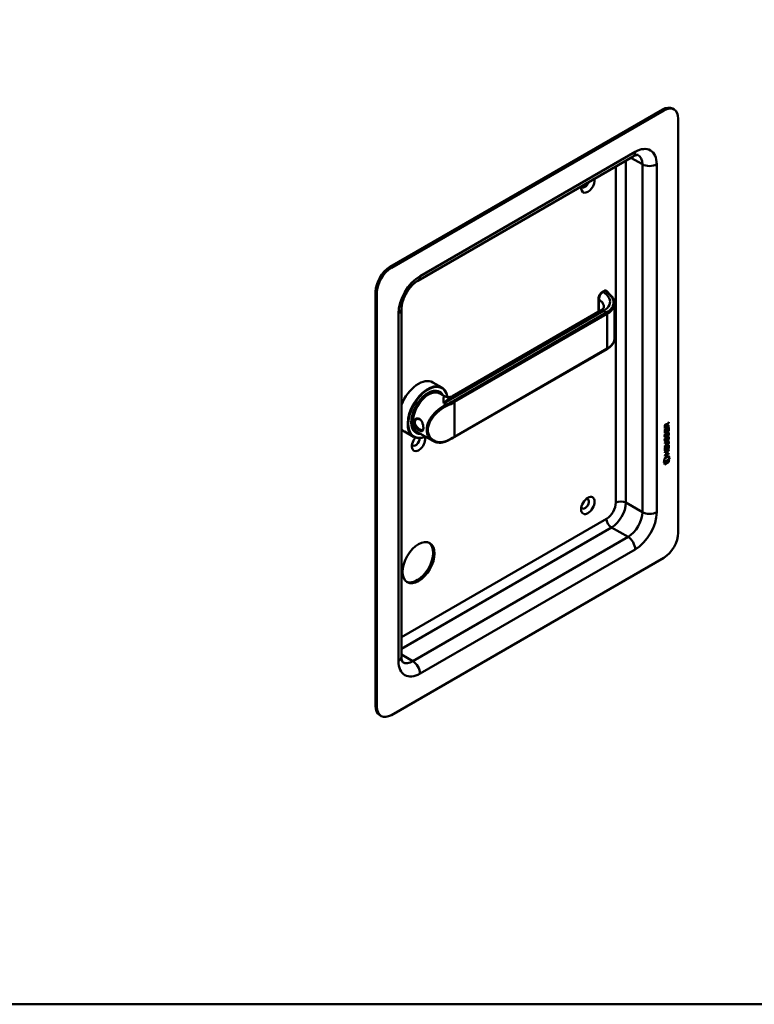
# Model space of a CAD drawing. Header units: millimetres. Extents: x 20 to 833, y 20 to 574.
# Tile 2 of 4: x 294 to 439, y 20 to 214. Entities that reach past the tile are written whole.
import ezdxf

# ---------------------------------------------------------------- set-up
doc = ezdxf.new("R2010")
doc.units = ezdxf.units.MM
doc.header["$LTSCALE"] = 2
for name, color, linetype, lineweight in [('Sichtbare Kanten(DIN)', 7, 'Continuous', 50), ('Sichtbare tangentiale Kanten(DIN)', 7, 'Continuous', 50), ('Skizziergeometrie(DIN)', 7, 'Continuous', 50)]:
    doc.layers.add(name, color=color, linetype=linetype, lineweight=lineweight)

# ---------------------------------------------------------------- blocks, each defined once
blk = doc.blocks.new('Ränder Standardrahmen')
at = {"layer": 'Skizziergeometrie(DIN)', "flags": 128}
blk.add_lwpolyline([(10, 10), (10, 287), (410, 287), (410, 10), (10, 10)], dxfattribs=at)

msp = doc.modelspace()

# ---------------------------------------------------------------- linework, layer by layer
at = {"layer": 'Sichtbare Kanten(DIN)'}
for p, q in [((420.592, 196.414), (366.852, 165.387)), ((420.875, 196.25), (367.135, 165.224)), ((422.875, 196.448), (422.592, 196.612)), ((423.703, 112.968), (423.703, 194.617)), ((414.804, 187.17), (372.377, 162.675)), ((364.024, 160.488), (364.024, 78.838)), ((364.306, 160.325), (364.306, 78.675)), ((409.148, 160.711), (408.781, 160.499)), ((408, 159.164), (408, 156.563)), ((411.167, 158.176), (411.167, 151.344)), ((369.135, 157.059), (369.135, 88.473)), ((379.216, 139.945), (408.396, 156.791)), ((379.538, 131.819), (409.661, 149.21)), ((375.309, 142.639), (377.119, 141.594)), ((376.562, 140.76), (376.732, 140.662)), ((376.689, 140.457), (377.597, 139.932)), ((375.314, 136.17), (375.314, 136.17)), ((375.535, 136.042), (375.535, 136.042)), ((421.804, 134.018), (421.038, 133.577)), ((421.847, 133.994), (421.038, 133.528)), ((421.095, 134.024), (421.095, 133.734)), ((421.137, 133.999), (421.137, 133.709)), ((421.34, 134.319), (421.382, 134.295)), ((421.425, 133.875), (421.425, 134.165)), ((421.467, 134.356), (421.509, 134.332)), ((421.805, 134.668), (421.481, 134.234)), ((421.481, 134.234), (421.481, 133.957)), ((421.481, 134.234), (421.524, 134.21)), ((421.509, 134.332), (421.847, 134.785)), ((421.847, 134.643), (421.524, 134.21)), ((421.524, 134.21), (421.524, 133.932)), ((421.524, 133.932), (421.847, 134.118)), ((421.804, 134.094), (421.804, 134.018)), ((421.804, 134.018), (421.847, 133.994)), ((421.805, 134.728), (421.805, 134.668)), ((421.805, 134.668), (421.847, 134.643)), ((421.847, 134.785), (421.847, 134.643)), ((421.847, 134.118), (421.847, 133.994)), ((369.709, 132.939), (371.519, 131.894)), ((371.962, 132.793), (372.132, 132.695)), ((372.289, 132.836), (375.303, 131.095)), ((421.037, 132.635), (421.038, 133.29)), ((421.804, 133.126), (421.037, 132.684)), ((421.846, 133.102), (421.037, 132.635)), ((421.038, 133.528), (421.039, 133.957)), ((421.038, 133.29), (421.136, 133.347)), ((421.086, 132.411), (421.182, 132.433)), ((421.094, 133.323), (421.094, 132.84)), ((421.094, 132.84), (421.136, 132.815)), ((421.095, 133.734), (421.137, 133.709)), ((421.099, 132.032), (421.101, 132.028)), ((421.136, 133.347), (421.136, 132.815)), ((421.136, 132.815), (421.389, 132.961)), ((421.137, 133.709), (421.425, 133.875)), ((421.335, 132.088), (421.338, 132.095)), ((421.389, 133.434), (421.488, 133.491)), ((421.389, 132.961), (421.389, 133.434)), ((421.443, 132.325), (421.485, 132.3)), ((421.446, 133.466), (421.445, 133.043)), ((421.445, 133.043), (421.488, 133.018)), ((421.456, 132.397), (421.499, 132.373)), ((421.481, 133.957), (421.524, 133.932)), ((421.488, 133.491), (421.488, 133.018)), ((421.488, 133.018), (421.747, 133.168)), ((421.509, 132.567), (421.551, 132.542)), ((421.589, 132.651), (421.586, 132.649)), ((421.589, 132.651), (421.631, 132.627)), ((421.631, 132.627), (421.628, 132.625)), ((421.669, 132.658), (421.711, 132.634)), ((421.747, 133.168), (421.748, 133.706)), ((421.748, 133.706), (421.846, 133.763)), ((421.748, 132.198), (421.79, 132.173)), ((421.804, 133.738), (421.804, 133.126)), ((421.804, 133.126), (421.846, 133.102)), ((421.846, 133.763), (421.846, 133.102)), ((421.036, 130.724), (421.502, 130.992)), ((421.466, 130.897), (421.036, 130.65)), ((421.508, 130.873), (421.036, 130.601)), ((421.036, 130.601), (421.036, 130.724)), ((421.036, 130.092), (421.508, 130.364)), ((421.459, 130.261), (421.036, 130.018)), ((421.501, 130.237), (421.036, 129.969)), ((421.036, 129.969), (421.036, 130.092)), ((421.085, 131.579), (421.181, 131.601)), ((421.099, 131.2), (421.101, 131.196)), ((421.126, 131.166), (421.169, 131.142)), ((421.127, 131.998), (421.169, 131.974)), ((421.141, 131.176), (421.143, 131.171)), ((421.142, 132.008), (421.144, 132.003)), ((421.334, 131.256), (421.337, 131.263)), ((421.442, 131.492), (421.485, 131.468)), ((421.456, 131.565), (421.498, 131.541)), ((421.508, 131.734), (421.551, 131.71)), ((421.588, 131.819), (421.585, 131.817)), ((421.588, 131.819), (421.631, 131.795)), ((421.631, 131.795), (421.628, 131.793)), ((421.66, 130.938), (421.702, 130.913)), ((421.668, 131.826), (421.71, 131.802)), ((421.745, 130.198), (421.844, 130.255)), ((421.745, 129.66), (421.745, 130.198)), ((421.747, 131.366), (421.79, 131.341)), ((421.757, 130.76), (421.757, 130.763)), ((421.802, 130.23), (421.801, 129.618)), ((421.844, 130.255), (421.844, 129.593)), ((421.034, 128.868), (421.843, 129.334)), ((421.344, 128.972), (421.034, 128.793)), ((421.386, 128.947), (421.034, 128.745)), ((421.034, 128.745), (421.034, 128.868)), ((421.8, 128.603), (421.034, 128.161)), ((421.842, 128.578), (421.034, 128.112)), ((421.034, 128.236), (421.386, 128.438)), ((421.034, 128.112), (421.034, 128.236)), ((421.035, 129.782), (421.134, 129.839)), ((421.035, 129.127), (421.035, 129.782)), ((421.801, 129.618), (421.035, 129.176)), ((421.844, 129.593), (421.035, 129.127)), ((421.092, 129.814), (421.091, 129.332)), ((421.091, 129.332), (421.134, 129.307)), ((421.134, 129.839), (421.134, 129.307)), ((421.134, 129.307), (421.387, 129.453)), ((421.344, 128.972), (421.386, 128.947)), ((421.386, 128.438), (421.386, 128.947)), ((421.387, 129.926), (421.486, 129.983)), ((421.387, 129.453), (421.387, 129.926)), ((421.443, 129.958), (421.443, 129.534)), ((421.443, 129.534), (421.485, 129.51)), ((421.8, 129.235), (421.444, 129.03)), ((421.444, 129.03), (421.444, 128.521)), ((421.444, 129.03), (421.487, 129.005)), ((421.444, 128.521), (421.486, 128.496)), ((421.486, 129.983), (421.485, 129.51)), ((421.485, 129.51), (421.745, 129.66)), ((421.487, 129.005), (421.486, 128.496)), ((421.486, 128.496), (421.843, 128.702)), ((421.843, 129.211), (421.487, 129.005)), ((421.801, 129.309), (421.8, 129.235)), ((421.8, 129.235), (421.843, 129.211)), ((421.8, 128.677), (421.8, 128.603)), ((421.8, 128.603), (421.842, 128.578)), ((421.801, 129.618), (421.844, 129.593)), ((421.843, 128.702), (421.842, 128.578)), ((421.843, 129.334), (421.843, 129.211)), ((420.884, 126.857), (421.014, 127.629)), ((421.991, 127.496), (420.884, 126.857)), ((421.949, 127.52), (420.893, 126.912)), ((421.819, 126.979), (421.013, 126.515)), ((421.861, 126.955), (421.013, 126.466)), ((421.013, 126.466), (421.014, 126.839)), ((421.014, 127.629), (421.864, 128.119)), ((421.014, 126.839), (421.861, 127.328)), ((421.819, 127.303), (421.819, 126.979)), ((421.819, 126.979), (421.861, 126.955)), ((421.83, 128.1), (421.949, 127.52)), ((421.861, 127.328), (421.861, 126.955)), ((421.864, 128.119), (421.991, 127.496)), ((421.949, 127.52), (421.991, 127.496)), ((367.135, 77.042), (420.875, 108.069)), ((365.135, 76.844), (364.852, 77.007))]:
    msp.add_line(p, q, dxfattribs=at)
for centre, major_axis, ratio, start_param, end_param in [((420.592, 193.148), (2, 3.464), 0.5773503, 0, 0.7853982), ((420.875, 192.984), (2, 3.464), 0.5773503, 5.4977871, 7.0685835), ((405.884, 181.717), (-0.93, -1.611), 0.5773503, 5.2966636, 8.8405034), ((405.319, 182.043), (-0.53, -0.918), 0.5773503, 5.9138655, 8.2233014), ((366.852, 162.121), (-2, -3.464), 0.5773503, 3.9269908, 5.4977871), ((367.135, 161.958), (2, 3.464), 0.5773503, 0.7853982, 2.3561945), ((409.248, 160.307), (0.053, 0.438), 0.7115312, 0.4902462, 0.4913996), ((372.509, 137.789), (2.8, 4.85), 0.5773503, 0, 1.805319), ((374.319, 136.744), (2.8, 4.85), 0.5773503, 5.6590013, 10.0917243), ((374.376, 136.711), (-2.76, -4.78), 0.5773503, 2.5362816, 6.9315019), ((374.376, 136.711), (2.34, 4.053), 0.5773503, 5.9355207, 9.7724426), ((374.432, 136.679), (2.3, 3.984), 0.5773503, 5.9872224, 9.7207409), ((374.489, 136.646), (-2.2, -3.811), 0.5773503, 3.1415927, 6.2831853), ((374.489, 136.646), (-2.26, -3.914), 0.5773503, 2.9106512, 6.5141268), ((374.347, 136.728), (2.32, 4.018), 0.5773503, 6.0274328, 7.0642824), ((374.262, 136.777), (2.3, 3.984), 0.5773503, 0, 0.2200524), ((374.206, 136.809), (2.32, 4.018), 0.5773503, 6.1459819, 6.2527018), ((374.432, 136.679), (2.3, 3.984), 0.5773503, 5.8679197, 5.8679403), ((374.206, 136.809), (-2.32, -4.018), 0.5773503, 2.1718119, 2.1719117), ((374.206, 136.809), (-2.32, -4.018), 0.5773503, 2.5199936, 2.5200334), ((374.489, 136.646), (-2.26, -3.914), 0.5773503, 2.7362488, 2.7362962), ((374.489, 136.646), (-2.2, -3.811), 0.5773503, 2.2529981, 2.2530617), ((374.489, 136.646), (-2.26, -3.914), 0.5773503, 2.2548066, 2.2548469), ((374.372, 136.709), (-2.762, -4.784), 0.5773503, 2.424644, 2.4246456), ((374.323, 136.746), (2.797, 4.845), 0.5773503, 5.5511424, 5.5511441), ((374.347, 136.728), (-2.32, -4.018), 0.5773503, 5.5020883, 6.5389379), ((374.206, 136.809), (-1.9, -3.291), 0.5773503, 5.669666, 5.6699531), ((372.452, 137.582), (-1.51, -2.615), 0.5773503, 0.3552049, 0.3552484), ((372.141, 138.001), (1.6, 2.771), 0.5773503, 3.7148305, 3.7148364), ((372.509, 137.789), (1.8, 3.118), 0.5773503, 3.6393141, 3.6393433), ((372.198, 137.729), (-1.51, -2.615), 0.5773503, 0.6224779, 0.6225245), ((374.347, 135.258), (0.6, -1.039), 0.5773503, 5.4144818, 5.4144971), ((374.347, 135.258), (0.6, -1.039), 0.5773503, 5.6599927, 5.6601226), ((421.428, 133.964), (-0.175, 0.346), 0.8194443, 0.0441652, 1.0169096), ((421.471, 133.939), (-0.175, 0.346), 0.8194443, 0.0441652, 1.0169096), ((421.077, 133.686), (-0.368, -0.732), 0.3492899, 2.7989514, 3.6297589), ((421.034, 133.71), (-0.368, -0.732), 0.3492899, 2.7989514, 3.0358099), ((372.509, 137.789), (-2.8, -4.85), 0.5773503, 6.0486626, 6.2831853), ((374.262, 136.777), (-2.3, -3.984), 0.5773503, 6.0631329, 6.2831853), ((374.206, 136.809), (-2.32, -4.018), 0.5773503, 0.0304835, 0.1372034), ((374.206, 136.809), (-1.95, -3.377), 0.5773503, 0.4965207, 0.4965335), ((374.206, 136.809), (2.26, 3.914), 0.5773503, 3.8988706, 3.8989871), ((374.206, 136.809), (-1.95, -3.378), 0.5773503, 0.7557849, 0.7559596), ((374.206, 136.809), (-2.32, -4.018), 0.5773503, 0.7604244, 0.7604847), ((374.149, 136.842), (-1.91, -3.308), 0.5773503, 0.7821387, 0.7822583), ((374.489, 136.647), (-2.2, -3.811), 0.5773503, 0.7395772, 0.7395876), ((374.489, 136.646), (-2.26, -3.914), 0.5773503, 0.7441307, 0.744163), ((374.432, 136.679), (2.3, 3.984), 0.5773503, 3.9039235, 3.9039556), ((374.376, 136.711), (2.34, 4.053), 0.5773503, 3.9214492, 3.9214808), ((374.206, 136.809), (-1.95, -3.378), 0.5773503, 0.8454191, 0.845468), ((374.376, 136.711), (-2.76, -4.78), 0.5773503, 0.8208594, 0.8208766), ((421.457, 133.255), (0.327, 1.256), 0.1531706, 2.8850226, 2.9459819), ((421.31, 132.413), (0.178, 0.418), 0.3257575, 2.8609786, 3.1020511), ((421.5, 133.231), (0.327, 1.256), 0.1531706, 2.8850226, 2.9459819), ((421.318, 132.086), (0.0284, 0.0613), 0.2140411, 4.5281703, 4.8362485), ((421.402, 131.993), (0.258, 0.67), 0.2801591, 6.2392644, 6.6011557), ((421.445, 131.968), (0.258, 0.67), 0.2801591, 6.0797679, 6.6011557), ((372.509, 130.767), (-0.93, -1.611), 0.5773503, 4.427919, 8.9074708), ((371.943, 131.094), (-0.53, -0.918), 0.5773503, 5.8272815, 8.7701358), ((421.481, 132.518), (-0.352, -1.35), 0.146604, 6.0369992, 6.0961402), ((421.312, 131.586), (-0.18, -0.422), 0.324198, 6.0043675, 6.2441541), ((421.523, 132.493), (-0.352, -1.35), 0.146604, 6.0369992, 6.0961402), ((421.354, 131.561), (-0.18, -0.422), 0.324198, 6.0043675, 6.4621988), ((421.352, 132.389), (0.178, 0.418), 0.3257575, 2.8609786, 3.3212723), ((421.318, 131.254), (-0.0284, -0.0613), 0.2140411, 1.3865777, 1.6946558), ((420.379, 131.168), (1.388, -0.568), 0.6427883, 5.8208171, 6.5391565), ((420.422, 131.143), (1.388, -0.568), 0.6427883, 5.8208171, 6.5391565), ((420.421, 128.842), (1.355, 2.199), 0.2164738, 5.9455732, 6.6640371), ((415.129, 133.412), (6.595, -2.821), 0.2353631, 6.1084229, 6.3833559), ((421.402, 131.161), (-0.258, -0.669), 0.2803736, 3.0976435, 3.4598023), ((421.445, 131.137), (-0.258, -0.669), 0.2803736, 2.9381095, 3.4598023), ((420.378, 128.866), (1.355, 2.199), 0.2164738, 5.9455732, 6.2455659), ((405.319, 118.683), (-0.53, -0.918), 0.5773503, 5.8272815, 9.8806818), ((420.875, 111.335), (-2, -3.464), 0.5773503, 0.7853982, 2.3561945), ((372.226, 107.252), (-2.23, -3.862), 0.5773503, 0.0634602, 3.0781324), ((366.852, 80.471), (-2, -3.464), 0.5773503, 5.4977871, 6.2831853), ((367.135, 80.308), (-2, -3.464), 0.5773503, 5.4977871, 7.0685835)]:
    msp.add_ellipse(centre, major_axis=major_axis, ratio=ratio, start_param=start_param, end_param=end_param, dxfattribs=at)
for centre, major_axis in [((405.884, 118.357), (0.93, 1.611)), ((372.509, 107.089), (2.23, 3.862))]:
    msp.add_ellipse(centre, major_axis=major_axis, ratio=0.5773503, dxfattribs=at)
for points, knots in [([(415.804, 187.467), (415.804, 187.467), (415.804, 187.468), (415.779, 187.474), (415.754, 187.48), (415.662, 187.481), (415.597, 187.476), (415.426, 187.441), (415.321, 187.411), (415.082, 187.317), (414.947, 187.253), (414.804, 187.17)], [0.78539816, 0.78539816, 0.78539816, 0.78539816, 0.9424778, 0.9424778, 1.09955743, 1.09955743, 1.25663706, 1.25663706, 1.41371669, 1.41371669, 1.57079633, 1.57079633, 1.57079633, 1.57079633]), ([(372.377, 162.675), (372.152, 162.545), (371.903, 162.368), (371.386, 161.919), (371.117, 161.642), (370.596, 161.007), (370.346, 160.647), (369.903, 159.885), (369.71, 159.483), (369.407, 158.694), (369.296, 158.306), (369.163, 157.621), (369.135, 157.318), (369.135, 157.059)], [1.5707963, 1.5707963, 1.5707963, 1.5707963, 1.8179228, 1.8179228, 2.0784055, 2.0784055, 2.3493544, 2.3493544, 2.6241933, 2.6241933, 2.8954114, 2.8954114, 3.1415927, 3.1415927, 3.1415927, 3.1415927]), ([(408, 159.164), (408, 159.283), (408.02, 159.406), (408.09, 159.651), (408.141, 159.774), (408.269, 160.006), (408.347, 160.116), (408.517, 160.305), (408.609, 160.386), (408.731, 160.469), (408.756, 160.485), (408.782, 160.5)], [0, 0, 0, 0, 0.0978526, 0.0978526, 0.19675214, 0.19675214, 0.29631771, 0.29631771, 0.39147087, 0.39147087, 0.41627177, 0.41627177, 0.41627177, 0.41627177]), ([(409.162, 160.719), (409.202, 160.74), (409.246, 160.756), (409.335, 160.767), (409.38, 160.763), (409.438, 160.746), (409.453, 160.74), (409.468, 160.733)], [0.003785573, 0.003785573, 0.003785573, 0.003785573, 0.038881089, 0.038881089, 0.072518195, 0.072518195, 0.085170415, 0.085170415, 0.085170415, 0.085170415]), ([(409.49, 160.725), (409.495, 160.722), (409.501, 160.719), (409.511, 160.712), (409.517, 160.708), (409.527, 160.701), (409.532, 160.697), (409.543, 160.688), (409.548, 160.684), (409.558, 160.675), (409.563, 160.67), (409.567, 160.665)], [6.28318531, 6.28318531, 6.28318531, 6.28318531, 6.33903584, 6.33903584, 6.39488638, 6.39488638, 6.45073692, 6.45073692, 6.50658745, 6.50658745, 6.56243799, 6.56243799, 6.56243799, 6.56243799]), ([(409.567, 160.665), (409.92, 160.298), (410.29, 159.949), (410.795, 159.357), (410.927, 159.143), (411.116, 158.689), (411.167, 158.444), (411.167, 158.201)], [0, 0, 0, 0, 0.5459706, 0.5459706, 0.8229297, 0.8229297, 1.1161992, 1.1161992, 1.1161992, 1.1161992]), ([(408.414, 156.801), (408.588, 156.904), (408.728, 157.015), (408.934, 157.224), (408.995, 157.321), (409.054, 157.451), (409.06, 157.491), (409.06, 157.538)], [0.00914354, 0.00914354, 0.00914354, 0.00914354, 0.22812665, 0.22812665, 0.46214207, 0.46214207, 0.69361278, 0.69361278, 0.69361278, 0.69361278]), ([(411.167, 151.343), (411.167, 151.034), (411.084, 150.721), (410.769, 150.131), (410.529, 149.85), (410.059, 149.462), (409.869, 149.33), (409.662, 149.211)], [0, 0, 0, 0, 0.37365079, 0.37365079, 0.75721648, 0.75721648, 0.97391434, 0.97391434, 0.97391434, 0.97391434]), ([(377.599, 139.931), (377.689, 139.879), (377.807, 139.827), (378.088, 139.747), (378.258, 139.723), (378.644, 139.731), (378.867, 139.782), (379.111, 139.888), (379.164, 139.915), (379.213, 139.943)], [0, 0, 0, 0, 0.14013326, 0.14013326, 0.30455932, 0.30455932, 0.51639719, 0.51639719, 0.58032466, 0.58032466, 0.58032466, 0.58032466]), ([(372.669, 133.153), (372.74, 133.111), (372.809, 133.078), (372.873, 133.054), (372.937, 133.03), (372.997, 133.015), (373.051, 133.009), (373.16, 132.998), (373.247, 133.026), (373.313, 133.094), (373.378, 133.162), (373.421, 133.27), (373.443, 133.412), (373.465, 133.554), (373.465, 133.73), (373.443, 133.921), (373.421, 134.111), (373.378, 134.316), (373.313, 134.512), (373.248, 134.708), (373.161, 134.895), (373.052, 135.054), (372.943, 135.213), (372.811, 135.344), (372.668, 135.426), (372.382, 135.59), (372.049, 135.559), (371.827, 135.37), (371.771, 135.323), (371.723, 135.266), (371.683, 135.202), (371.643, 135.138), (371.611, 135.067), (371.59, 134.99), (371.548, 134.837), (371.548, 134.661), (371.59, 134.482), (371.632, 134.303), (371.716, 134.122), (371.827, 133.952), (372.05, 133.613), (372.382, 133.318), (372.668, 133.153), (372.668, 133.153), (372.668, 133.153), (372.669, 133.153)], [-2.1149572, -2.1149572, -2.1149572, -2.1149572, -2.0395313, -2.0395313, -2.0395313, -1.9639931, -1.9639931, -1.9639931, -1.8129167, -1.8129167, -1.8129167, -1.6618403, -1.6618403, -1.6618403, -1.510764, -1.510764, -1.510764, -1.3596876, -1.3596876, -1.3596876, -1.2086112, -1.2086112, -1.2086112, -1.0575348, -1.0575348, -1.0575348, -0.755382, -0.755382, -0.755382, -0.6798438, -0.6798438, -0.6798438, -0.6043056, -0.6043056, -0.6043056, -0.4532292, -0.4532292, -0.4532292, -0.3021528, -0.3021528, -0.3021528, 0, 0, 0, 0.0001123, 0.0001123, 0.0001123, 0.0001123]), ([(372.769, 133.367), (372.768, 133.367), (372.768, 133.367), (372.768, 133.367), (372.513, 133.514), (372.211, 133.769), (372.01, 134.063), (371.909, 134.21), (371.833, 134.366), (371.794, 134.52), (371.756, 134.674), (371.756, 134.826), (371.795, 134.959), (371.814, 135.025), (371.842, 135.086), (371.879, 135.141), (371.915, 135.197), (371.96, 135.245), (372.01, 135.286), (372.212, 135.448), (372.513, 135.473), (372.768, 135.327), (372.829, 135.292), (372.888, 135.247), (372.943, 135.194)], [2.1149572, 2.1149572, 2.1149572, 2.1149572, 2.1150695, 2.1150695, 2.1150695, 2.4172223, 2.4172223, 2.4172223, 2.5682987, 2.5682987, 2.5682987, 2.7193751, 2.7193751, 2.7193751, 2.7949133, 2.7949133, 2.7949133, 2.8704515, 2.8704515, 2.8704515, 3.1726043, 3.1726043, 3.1726043, 3.2450919, 3.2450919, 3.2450919, 3.2450919]), ([(373.459, 133.661), (373.457, 133.627), (373.453, 133.595), (373.448, 133.565), (373.43, 133.444), (373.393, 133.353), (373.336, 133.297), (373.279, 133.242), (373.204, 133.221), (373.108, 133.234), (373.06, 133.24), (373.007, 133.255), (372.95, 133.277), (372.893, 133.3), (372.832, 133.33), (372.769, 133.367)], [3.73914684, 3.73914684, 3.73914684, 3.73914684, 3.77690989, 3.77690989, 3.77690989, 3.92798628, 3.92798628, 3.92798628, 4.07906268, 4.07906268, 4.07906268, 4.15460087, 4.15460087, 4.15460087, 4.23002676, 4.23002676, 4.23002676, 4.23002676]), ([(378.026, 131.041), (377.664, 130.875), (377.284, 130.775), (376.539, 130.714), (376.165, 130.755), (375.644, 130.921), (375.472, 130.998), (375.311, 131.091)], [0, 0, 0, 0, 0.34235451, 0.34235451, 0.69067423, 0.69067423, 0.87448659, 0.87448659, 0.87448659, 0.87448659]), ([(379.538, 131.819), (379.443, 131.764), (379.346, 131.709), (379.151, 131.601), (379.052, 131.548), (378.852, 131.443), (378.751, 131.391), (378.547, 131.288), (378.445, 131.238), (378.237, 131.138), (378.132, 131.089), (378.026, 131.041)], [1.57079633, 1.57079633, 1.57079633, 1.57079633, 1.59374743, 1.59374743, 1.61669853, 1.61669853, 1.63964964, 1.63964964, 1.66260074, 1.66260074, 1.68555184, 1.68555184, 1.68555184, 1.68555184]), ([(421.66, 130.938), (421.658, 130.939), (421.655, 130.94), (421.635, 130.949), (421.615, 130.951), (421.554, 130.942), (421.508, 130.922), (421.466, 130.897)], [0.060650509, 0.060650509, 0.060650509, 0.060650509, 0.064390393, 0.064390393, 0.08887549, 0.08887549, 0.134135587, 0.134135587, 0.134135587, 0.134135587]), ([(421.757, 130.763), (421.757, 130.779), (421.756, 130.794), (421.752, 130.835), (421.746, 130.86), (421.724, 130.897), (421.711, 130.91), (421.677, 130.925), (421.657, 130.926), (421.596, 130.918), (421.551, 130.898), (421.508, 130.873)], [0, 0, 0, 0, 0.01400423, 0.01400423, 0.0408947, 0.0408947, 0.06439039, 0.06439039, 0.08887549, 0.08887549, 0.13413559, 0.13413559, 0.13413559, 0.13413559]), ([(369.135, 88.473), (369.135, 88.307), (369.146, 88.158), (369.184, 87.904), (369.211, 87.798), (369.266, 87.633), (369.295, 87.574), (369.341, 87.495), (369.359, 87.476), (369.377, 87.458), (369.377, 87.458), (369.377, 87.458)], [3.14159265, 3.14159265, 3.14159265, 3.14159265, 3.29867229, 3.29867229, 3.45575192, 3.45575192, 3.61283155, 3.61283155, 3.76991118, 3.76991118, 3.92699082, 3.92699082, 3.92699082, 3.92699082])]:
    msp.add_open_spline(points, degree=3, knots=knots, dxfattribs=at)
for points in [[(409.06, 157.538), (409.06, 157.538), (409.06, 157.538), (409.06, 157.538)], [(411.167, 151.344), (411.167, 151.344), (411.167, 151.344), (411.167, 151.343)], [(421.039, 133.957), (421.043, 134.103), (421.108, 134.292), (421.282, 134.392)], [(421.34, 134.319), (421.318, 134.332), (421.286, 134.33), (421.241, 134.303)], [(421.425, 134.165), (421.425, 134.255), (421.4, 134.347), (421.283, 134.279)], [(421.051, 131.908), (421.025, 131.972), (421.017, 132.043), (421.029, 132.157)], [(421.029, 132.157), (421.034, 132.205), (421.046, 132.28), (421.066, 132.348)], [(421.066, 132.348), (421.071, 132.367), (421.086, 132.411), (421.086, 132.411)], [(421.096, 132.281), (421.077, 132.188), (421.076, 132.114), (421.092, 132.053)], [(421.13, 132.421), (421.119, 132.38), (421.102, 132.314), (421.096, 132.281)], [(421.138, 132.256), (421.12, 132.163), (421.118, 132.089), (421.135, 132.028)], [(421.182, 132.433), (421.182, 132.433), (421.148, 132.307), (421.138, 132.256)], [(421.202, 131.967), (421.243, 131.972), (421.296, 132.014), (421.326, 132.069)], [(421.388, 132.116), (421.356, 132.028), (421.3, 131.945), (421.211, 131.894)], [(421.431, 132.091), (421.398, 132.004), (421.343, 131.92), (421.253, 131.87)], [(421.338, 132.095), (421.357, 132.142), (421.374, 132.205), (421.389, 132.294)], [(421.443, 132.325), (421.427, 132.237), (421.41, 132.173), (421.388, 132.116)], [(421.389, 132.294), (421.413, 132.428), (421.442, 132.513), (421.482, 132.591)], [(421.485, 132.3), (421.47, 132.213), (421.452, 132.149), (421.431, 132.091)], [(421.456, 132.397), (421.454, 132.386), (421.443, 132.325), (421.443, 132.325)], [(421.509, 132.567), (421.489, 132.526), (421.472, 132.471), (421.456, 132.397)], [(421.482, 132.591), (421.508, 132.642), (421.545, 132.687), (421.596, 132.724)], [(421.499, 132.373), (421.497, 132.362), (421.485, 132.301), (421.485, 132.3)], [(421.551, 132.542), (421.531, 132.502), (421.514, 132.447), (421.499, 132.373)], [(421.586, 132.649), (421.551, 132.629), (421.53, 132.606), (421.509, 132.567)], [(421.628, 132.625), (421.594, 132.605), (421.572, 132.582), (421.551, 132.542)], [(421.596, 132.724), (421.677, 132.784), (421.757, 132.797), (421.812, 132.725)], [(421.686, 132.141), (421.686, 132.141), (421.73, 132.249), (421.746, 132.352)], [(421.79, 132.173), (421.784, 132.171), (421.686, 132.141), (421.686, 132.141)], [(421.748, 132.198), (421.745, 132.197), (421.724, 132.19), (421.701, 132.183)], [(421.746, 132.352), (421.766, 132.472), (421.766, 132.562), (421.736, 132.609)], [(421.811, 132.469), (421.803, 132.356), (421.758, 132.222), (421.748, 132.198)], [(421.751, 132.77), (421.758, 132.764), (421.764, 132.757), (421.769, 132.75)], [(421.769, 132.75), (421.8, 132.709), (421.816, 132.646), (421.816, 132.558)], [(421.854, 132.444), (421.845, 132.331), (421.8, 132.198), (421.79, 132.173)], [(421.816, 132.558), (421.816, 132.53), (421.814, 132.501), (421.811, 132.469)], [(421.812, 132.725), (421.843, 132.684), (421.858, 132.622), (421.858, 132.534)], [(421.858, 132.534), (421.858, 132.506), (421.856, 132.477), (421.854, 132.444)], [(421.05, 131.076), (421.025, 131.14), (421.017, 131.211), (421.029, 131.325)], [(421.029, 131.325), (421.034, 131.373), (421.045, 131.448), (421.065, 131.516)], [(421.209, 131.017), (421.145, 130.991), (421.081, 131.001), (421.05, 131.076)], [(421.209, 131.849), (421.146, 131.823), (421.081, 131.833), (421.051, 131.908)], [(421.065, 131.516), (421.071, 131.535), (421.085, 131.579), (421.085, 131.579)], [(421.095, 131.449), (421.077, 131.356), (421.075, 131.282), (421.092, 131.221)], [(421.166, 131.041), (421.136, 131.029), (421.105, 131.025), (421.078, 131.032)], [(421.167, 131.873), (421.137, 131.861), (421.106, 131.857), (421.079, 131.864)], [(421.129, 131.589), (421.118, 131.548), (421.101, 131.482), (421.095, 131.449)], [(421.137, 131.424), (421.119, 131.331), (421.118, 131.257), (421.134, 131.196)], [(421.181, 131.601), (421.181, 131.601), (421.147, 131.475), (421.137, 131.424)], [(421.21, 131.062), (421.182, 131.046), (421.176, 131.045), (421.166, 131.041)], [(421.211, 131.894), (421.182, 131.878), (421.176, 131.877), (421.167, 131.873)], [(421.201, 131.135), (421.243, 131.14), (421.296, 131.182), (421.326, 131.237)], [(421.253, 131.87), (421.225, 131.854), (421.219, 131.852), (421.209, 131.849)], [(421.252, 131.038), (421.224, 131.022), (421.218, 131.02), (421.209, 131.017)], [(421.388, 131.284), (421.355, 131.196), (421.3, 131.113), (421.21, 131.062)], [(421.43, 131.259), (421.397, 131.172), (421.342, 131.088), (421.252, 131.038)], [(421.337, 131.263), (421.357, 131.31), (421.373, 131.373), (421.389, 131.462)], [(421.442, 131.492), (421.427, 131.405), (421.409, 131.341), (421.388, 131.284)], [(421.389, 131.462), (421.412, 131.596), (421.441, 131.681), (421.481, 131.759)], [(421.485, 131.468), (421.469, 131.381), (421.451, 131.317), (421.43, 131.259)], [(421.456, 131.565), (421.454, 131.554), (421.442, 131.493), (421.442, 131.492)], [(421.508, 131.734), (421.488, 131.694), (421.471, 131.639), (421.456, 131.565)], [(421.481, 131.759), (421.507, 131.81), (421.544, 131.855), (421.595, 131.892)], [(421.498, 131.541), (421.496, 131.53), (421.485, 131.469), (421.485, 131.468)], [(421.551, 131.71), (421.531, 131.67), (421.514, 131.614), (421.498, 131.541)], [(421.585, 131.817), (421.551, 131.797), (421.529, 131.774), (421.508, 131.734)], [(421.628, 131.793), (421.593, 131.773), (421.572, 131.75), (421.551, 131.71)], [(421.595, 131.892), (421.676, 131.952), (421.756, 131.965), (421.811, 131.893)], [(421.685, 131.309), (421.685, 131.309), (421.729, 131.417), (421.746, 131.52)], [(421.79, 131.341), (421.784, 131.339), (421.685, 131.309), (421.685, 131.309)], [(421.747, 131.366), (421.744, 131.365), (421.723, 131.358), (421.701, 131.351)], [(421.746, 131.52), (421.765, 131.64), (421.765, 131.73), (421.735, 131.777)], [(421.811, 131.637), (421.802, 131.524), (421.757, 131.39), (421.747, 131.366)], [(421.751, 131.938), (421.757, 131.932), (421.763, 131.925), (421.769, 131.918)], [(421.769, 131.918), (421.8, 131.877), (421.815, 131.814), (421.815, 131.726)], [(421.853, 131.612), (421.845, 131.499), (421.8, 131.366), (421.79, 131.341)], [(421.811, 131.893), (421.842, 131.852), (421.857, 131.79), (421.857, 131.702)], [(421.815, 131.726), (421.815, 131.698), (421.813, 131.669), (421.811, 131.637)], [(421.857, 131.702), (421.857, 131.674), (421.855, 131.645), (421.853, 131.612)]]:
    msp.add_open_spline(points, degree=3, dxfattribs=at)
at = {"layer": 'Sichtbare tangentiale Kanten(DIN)'}
for p, q in [((420.592, 196.414), (420.875, 196.25)), ((372.792, 163.591), (415.218, 188.085)), ((416.632, 185.636), (414.39, 186.931)), ((411.4, 118.928), (411.4, 185.204)), ((413.38, 186.348), (413.38, 118.928)), ((416.632, 117.05), (416.632, 185.636)), ((419.461, 185.636), (419.461, 117.05)), ((367.135, 165.224), (366.852, 165.387)), ((364.024, 160.488), (364.306, 160.325)), ((408.981, 160.479), (409.39, 160.715)), ((408.06, 156.597), (408.06, 159.042)), ((368.549, 87.656), (368.549, 156.242)), ((377.459, 138.524), (408.996, 156.732)), ((409.561, 156.405), (379.438, 139.014)), ((379.58, 138.769), (409.703, 156.16)), ((409.561, 156.405), (408.996, 156.732)), ((409.703, 149.302), (409.703, 156.16)), ((409.703, 149.302), (379.58, 131.91)), ((377.459, 138.524), (377.943, 138.244)), ((379.58, 131.91), (379.58, 138.769)), ((421.095, 134.024), (421.137, 133.999)), ((421.241, 134.303), (421.283, 134.279)), ((372.668, 133.153), (372.768, 133.367)), ((421.092, 132.053), (421.135, 132.028)), ((421.096, 132.281), (421.138, 132.256)), ((421.099, 132.032), (421.142, 132.008)), ((421.101, 132.028), (421.144, 132.003)), ((421.388, 132.116), (421.431, 132.091)), ((421.586, 132.649), (421.628, 132.625)), ((421.769, 132.75), (421.812, 132.725)), ((421.811, 132.469), (421.854, 132.444)), ((421.816, 132.558), (421.858, 132.534)), ((421.092, 131.221), (421.134, 131.196)), ((421.095, 131.449), (421.137, 131.424)), ((421.099, 131.2), (421.141, 131.176)), ((421.101, 131.196), (421.143, 131.171)), ((421.166, 131.041), (421.209, 131.017)), ((421.167, 131.873), (421.209, 131.849)), ((421.21, 131.062), (421.252, 131.038)), ((421.211, 131.894), (421.253, 131.87)), ((421.388, 131.284), (421.43, 131.259)), ((421.459, 130.261), (421.501, 130.237)), ((421.466, 130.897), (421.508, 130.873)), ((421.585, 131.817), (421.628, 131.793)), ((421.769, 131.918), (421.811, 131.893)), ((421.811, 131.637), (421.853, 131.612)), ((421.814, 130.844), (421.857, 130.82)), ((421.815, 131.726), (421.857, 131.702)), ((416.632, 117.05), (413.38, 118.928)), ((369.135, 92.404), (409.561, 115.744)), ((410.551, 114.029), (369.135, 90.117)), ((413.804, 112.151), (410.551, 114.029)), ((371.377, 87.656), (413.804, 112.151)), ((415.218, 109.702), (372.792, 85.207)), ((371.377, 87.656), (369.135, 88.951)), ((364.306, 78.675), (364.024, 78.838))]:
    msp.add_line(p, q, dxfattribs=at)
for centre, major_axis, ratio, start_param, end_param in [((415.218, 183.186), (3, 5.196), 0.5773503, 5.4977871, 7.0685835), ((413.804, 188.902), (1, -1.732), 0.5773503, 0, 0.7853982), ((413.804, 184.003), (2, 3.464), 0.5773503, 5.4977871, 6.2831853), ((418.046, 186.452), (2, 0), 0.5773503, 3.9269908, 5.4977871), ((372.792, 158.692), (-3, -5.196), 0.5773503, 3.9269908, 5.4977871), ((371.377, 164.407), (1, -1.732), 0.5773503, 0, 0.7853982), ((408.981, 160.153), (-0.2, 0.346), 0.5773503, 5.4977871, 6.2768118), ((409.248, 160.307), (0.053, 0.438), 0.7115312, 5.989184, 6.7734315), ((409.39, 160.552), (0.1, 0.173), 0.5773503, 0, 0.7853982), ((409.248, 160.634), (0.2, 0), 0.5773503, 0.5061455, 0.7853982), ((409.423, 160.526), (0.144, 0.139), 0.714124, 0.0048218, 0.9697838), ((408.4, 159.164), (-0.4, 0), 0.5773503, 0.0007495, 0.5547496), ((367.135, 157.059), (2, 0), 0.5773503, 5.4977871, 6.2831853), ((408.996, 155.752), (-0.6, 1.039), 0.5773503, 5.4977871, 6.2831853), ((409.561, 156.242), (-0.1, 0.173), 0.5773503, 3.9269908, 5.4977871), ((409.561, 149.383), (0.1, -0.173), 0.5773503, 0, 0.7853982), ((367.088, 146.145), (-17.467, 0), 0.5773503, 2.241439, 2.3561945), ((377.943, 138.081), (-0.083, 0.182), 0.5074441, 3.9781465, 5.5489428), ((367.088, 145.981), (17.667, 0), 0.5773503, 5.3830316, 5.4977871), ((379.438, 138.851), (-0.1, 0.173), 0.5773503, 3.9269908, 5.4977871), ((377.943, 131.222), (0.083, -0.182), 0.5074441, 0.0020978, 0.8365539), ((367.088, 139.123), (-17.667, 0), 0.5773503, 2.241439, 2.3561945), ((379.438, 131.992), (0.1, -0.173), 0.5773503, 0, 0.7853982), ((409.561, 117.867), (1.3, 2.252), 0.5773503, 3.9269908, 5.4977871), ((410.551, 117.295), (-2, -3.464), 0.5773503, 0.7853982, 2.3561945), ((412.39, 118.357), (1.4, 0), 0.5773503, 0.7853982, 2.3561945), ((413.804, 115.417), (2, 3.464), 0.5773503, 3.9269908, 5.4977871), ((415.218, 114.601), (3, 5.196), 0.5773503, 3.9269908, 5.4977871), ((418.046, 117.867), (2, 0), 0.5773503, 3.9269908, 5.4977871), ((410.551, 115.172), (0.7, -1.212), 0.5773503, 3.9269908, 5.4977871), ((413.804, 110.518), (1, -1.732), 0.5773503, 0.7853982, 2.3561945), ((367.135, 88.473), (2, 0), 0.5773503, 5.4977871, 6.2831853), ((372.792, 90.106), (-3, -5.196), 0.5773503, 5.4977871, 7.0685835), ((371.377, 90.922), (-2, -3.464), 0.5773503, 0, 0.7853982), ((371.377, 86.023), (-1, 1.732), 0.5773503, 3.9269908, 5.4977871)]:
    msp.add_ellipse(centre, major_axis=major_axis, ratio=ratio, start_param=start_param, end_param=end_param, dxfattribs=at)
for points, knots in [([(408.06, 159.042), (408.06, 159.34), (408.299, 159.969), (408.777, 160.378), (408.981, 160.479)], [-0.31848654, -0.31848654, -0.31848654, -0.31848654, -0.13649423, 0, 0, 0, 0]), ([(408.996, 156.732), (409.55, 157.052), (410.337, 157.873), (410.297, 158.948), (409.89, 159.56), (409.583, 159.919), (409.28, 160.201), (409.039, 160.425), (408.981, 160.479)], [0, 0, 0, 0, 0.5877823, 1.1762678, 1.3496016, 1.4362685, 1.6962691, 1.7794277, 1.7794277, 1.7794277, 1.7794277]), ([(409.423, 160.69), (409.737, 160.363), (410.051, 160.036), (410.65, 159.412), (410.959, 158.875), (410.986, 158.192), (410.841, 157.683), (410.489, 157.077), (409.976, 156.645), (409.561, 156.405)], [0.1327045, 0.1327045, 0.1327045, 0.1327045, 0.6185048, 0.6185048, 1.0587804, 1.3339527, 1.499056, 1.7191938, 2.1594694, 2.1594694, 2.1594694, 2.1594694]), ([(408.06, 159.042), (408.086, 159.018), (408.297, 158.822), (408.54, 158.594), (408.789, 158.302), (408.992, 157.995), (409.06, 157.718), (409.06, 157.538)], [-1.73265978, -1.73265978, -1.73265978, -1.73265978, -1.69626914, -1.43626845, -1.34960156, -1.17626777, -0.85750301, -0.85750301, -0.85750301, -0.85750301]), ([(409.703, 156.16), (410.311, 156.512), (410.758, 156.956), (410.987, 157.435), (411.106, 157.684), (411.166, 157.943), (411.167, 158.201)], [-2.15946939, -2.15946939, -2.15946939, -2.15946939, -1.53628687, -1.53628687, -1.53628687, -1.21227292, -1.21227292, -1.21227292, -1.21227292]), ([(411.167, 151.343), (411.167, 151.085), (411.107, 150.826), (410.987, 150.577), (410.758, 150.097), (410.311, 149.653), (409.703, 149.302)], [-0.94751185, -0.94751185, -0.94751185, -0.94751185, -0.62318252, -0.62318252, -0.62318252, 0, 0, 0, 0]), ([(377.599, 139.931), (377.579, 139.943), (377.538, 139.953), (377.493, 139.912), (377.463, 139.802), (377.442, 139.582), (377.441, 139.185), (377.453, 138.76), (377.459, 138.527), (377.459, 138.525), (377.459, 138.524)], [0.4264819, 0.4264819, 0.4264819, 0.4264819, 0.562781, 0.7503747, 0.9379684, 1.1255621, 1.5007494, 1.8759368, 1.8759368, 1.8780016, 1.8780016, 1.8780016, 1.8780016]), ([(377.459, 138.524), (377.46, 138.525), (377.461, 138.526), (377.674, 138.738), (378.102, 139.14), (378.633, 139.566), (379.002, 139.817), (379.161, 139.913), (379.216, 139.945)], [-1.8780016, -1.8780016, -1.8780016, -1.8780016, -1.8759368, -1.8759368, -1.5007494, -1.1255621, -0.9379684, -0.8386554, -0.8386554, -0.8386554, -0.8386554]), ([(377.943, 138.244), (377.423, 138.004), (376.881, 137.656), (376.375, 137.235), (375.869, 136.814), (375.4, 136.321), (375.022, 135.788), (374.645, 135.254), (374.36, 134.68), (374.217, 134.111), (374.074, 133.543), (374.074, 132.982), (374.217, 132.493), (374.36, 132.005), (374.645, 131.587), (375.022, 131.287), (375.113, 131.215), (375.21, 131.149), (375.311, 131.091)], [-3.3432814, -3.3432814, -3.3432814, -3.3432814, -2.8656698, -2.8656698, -2.8656698, -2.3880581, -2.3880581, -2.3880581, -1.9104465, -1.9104465, -1.9104465, -1.4328349, -1.4328349, -1.4328349, -0.9552233, -0.9552233, -0.9552233, -0.8398491, -0.8398491, -0.8398491, -0.8398491]), ([(378.067, 131.132), (377.563, 130.901), (377.036, 130.806), (376.543, 130.847), (376.051, 130.887), (375.593, 131.063), (375.224, 131.351), (374.856, 131.638), (374.577, 132.036), (374.437, 132.504), (374.298, 132.972), (374.299, 133.508), (374.438, 134.049), (374.578, 134.591), (374.856, 135.138), (375.225, 135.647), (375.593, 136.155), (376.051, 136.625), (376.544, 137.026), (377.036, 137.427), (377.563, 137.759), (378.067, 137.991)], [0, 0, 0, 0, 0.4776116, 0.4776116, 0.4776116, 0.9552233, 0.9552233, 0.9552233, 1.4328349, 1.4328349, 1.4328349, 1.9104465, 1.9104465, 1.9104465, 2.3880581, 2.3880581, 2.3880581, 2.8656698, 2.8656698, 2.8656698, 3.3432814, 3.3432814, 3.3432814, 3.3432814])]:
    msp.add_open_spline(points, degree=3, knots=knots, dxfattribs=at)

# ---------------------------------------------------------------- block references
at = {"xscale": 2, "yscale": 2, "zscale": 2}
msp.add_blockref('Ränder Standardrahmen', (0, 0), dxfattribs=at)

doc.saveas('drawing.dxf')
